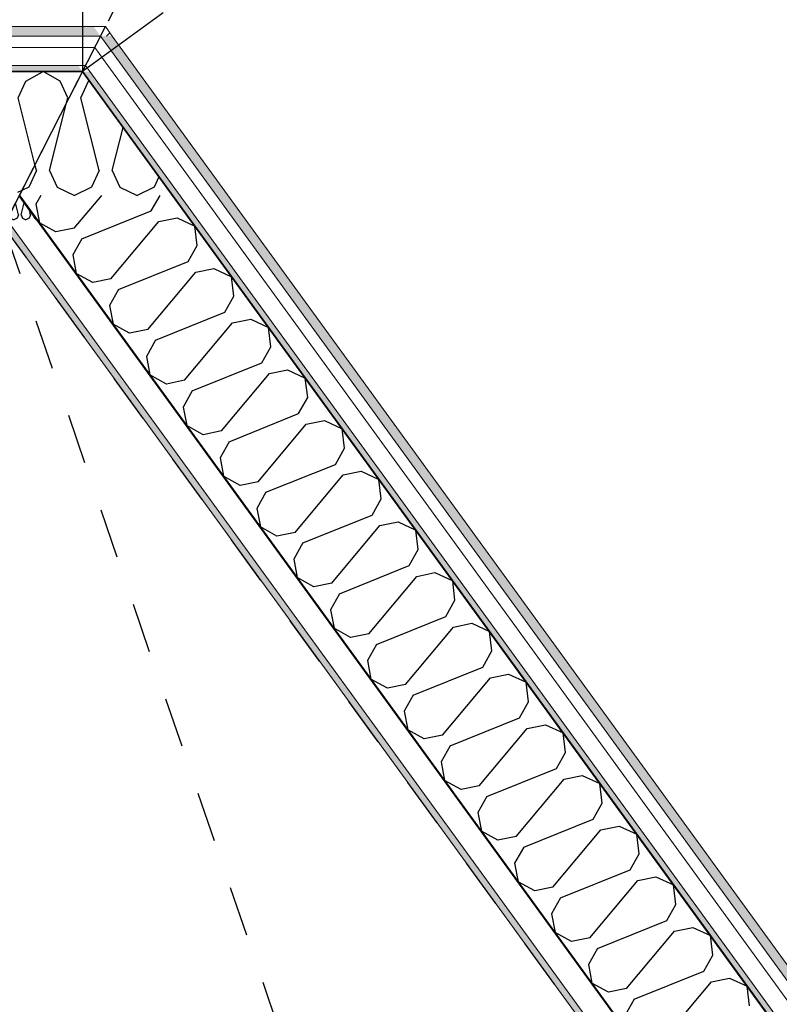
# Model space of a CAD drawing. Header units: millimetres. Extents: x -150 to 340869, y -1115 to 365939.
# Tile 172 of 193: x 325065 to 326586, y 352490 to 354462. Entities that reach past the tile are written whole.
import ezdxf
from ezdxf.enums import TextEntityAlignment as Align

# ---------------------------------------------------------------- set-up
doc = ezdxf.new("R2010")
doc.units = ezdxf.units.MM
doc.header["$LTSCALE"] = 0.5
doc.header["$MEASUREMENT"] = 0
for name, pattern in [('Akselinje', [1500, 1000, -200, 100, -200]), ('PLINE', [0]), ('Stipling', [400, 200, -200])]:
    doc.linetypes.add(name, pattern=pattern)
for name, color, linetype in [('0(Nye konstruksjoner)', 7, 'Continuous'), ('232- Ikke-bærende yttervegger (Skravur)(Nye konstruksjoner)', 7, 'Continuous'), ('232- Ikke-bærende yttervegger(Nye konstruksjoner)', 7, 'Continuous'), ('255- Gulvoverflate(Nye konstruksjoner)', 7, 'Continuous'), ('82-- Modullinjer(Nye konstruksjoner)', 7, 'Continuous'), ('842-M___1_50 Målsetting bygning(Nye konstruksjoner)', 7, 'Continuous'), ('862- M___Nettoareal(Nye konstruksjoner)', 7, 'Continuous'), ('862- M___Nettoareal(Polylinje)(Nye konstruksjoner)', 7, 'Continuous'), ('862- M___Nettoareal(Tekst)(Nye konstruksjoner)', 7, 'Continuous')]:
    doc.layers.add(name, color=color, linetype=linetype)
doc.layers.add('235- Utvendig kledning og overflate(Nye konstruksjoner)', color=7, linetype='Continuous', lineweight=0)
doc.layers.add('236- Innvendig kledning og overflate(Nye konstruksjoner)', color=7, linetype='Continuous', lineweight=0)
doc.styles.add('GENERATED_STYLE_1', font='txt')
doc.styles.add('GENERATED_STYLE_2', font='arial.ttf')
doc.styles.add('GENERATED_STYLE_4', font='arial.ttf')
doc.dimstyles.new('GENERATED_STYLE__1', dxfattribs={"dimtxt": 100, "dimasz": 95, "dimexe": 0.18, "dimexo": 0.0625, "dimgap": 0, "dimtad": 1, "dimtih": 1, "dimtoh": 1, "dimdec": 0, "dimzin": 0, "dimdsep": 46, "dimtxsty": 'GENERATED_STYLE_2', "dimblk": 'ARROWHEAD_6', "dimblk1": 'ARROWHEAD_6', "dimblk2": 'ARROWHEAD_6', "dimcen": 0.09, "dimse1": 1, "dimse2": 1, "dimclrd": 256, "dimclre": 256, "dimclrt": 256, "dimadec": 1, "dimazin": 0, "dimtfac": 1, "dimtdec": 4, "dimtmove": 0, "dimatfit": 3, "dimfxl": 1, "dimtolj": 1, "dimtzin": 0, "dimarcsym": 0})
pattern_1 = [(225, (0, 0), (-56.568542, 56.568542), [80, 0])]
pattern_2 = [(0, (0, 0), (0, 43.30127), [0, -25]), (0, (12.5, 21.65), (0, 43.30127), [0, -25])]

# ---------------------------------------------------------------- blocks, each defined once
blk = doc.blocks.new('Ikke målbart areal__4', base_point=(322265.2, 352860.9))
at = {"layer": '862- M___Nettoareal(Polylinje)(Nye konstruksjoner)', "linetype": 'Stipling', "flags": 128}
blk.add_lwpolyline([(325033.1, 354047.8), (317110.9, 354047.8), (317110.9, 351613.4), (323792.6, 351613.4), (327720, 346207.8), (329689.5, 347638.8)], close=True, dxfattribs=at)
at = {"layer": '862- M___Nettoareal(Tekst)(Nye konstruksjoner)', "style": 'GENERATED_STYLE_1'}
for tag, p in [('DUMMY_861', (322813.1, 353049.1)), ('ROOM_NAME', (321717.3, 353006.5)), ('DUMMY_862', (321717.3, 352860.9))]:
    blk.add_attdef(tag, text='', height=100, dxfattribs=at).set_placement(p, align=Align.TOP_LEFT)
blk = doc.blocks.new('*X30')
at = {"layer": '232- Ikke-bærende yttervegger (Skravur)(Nye konstruksjoner)', "linetype": 'PLINE'}
for p, q in [((325063.6, 354107.7), (325064.5, 354108.3)), ((325063, 354070.5), (325056.9, 354094.7)), ((325068.1, 354070.5), (325074.2, 354095)), ((325087.3, 354070.5), (325084.8, 354080.4)), ((325044.2, 354069.7), (325046.8, 354064)), ((325046.8, 354064), (325053.4, 354060.8)), ((325060, 354064), (325053.4, 354060.8)), ((325063, 354070.5), (325060, 354064)), ((325068.1, 354070.5), (325071, 354064)), ((325071, 354064), (325077.7, 354060.8)), ((325084.3, 354064), (325077.7, 354060.8)), ((325087.3, 354070.5), (325084.3, 354064)), ((325093, 354069.1), (325095.3, 354064)), ((325095.3, 354064), (325097.5, 354063))]:
    blk.add_line(p, q, dxfattribs=at)
blk = doc.blocks.new('*X31')
at = {"layer": '232- Ikke-bærende yttervegger (Skravur)(Nye konstruksjoner)', "linetype": 'PLINE'}
for p, q in [((325188, 354305.1), (325203.3, 354338.7)), ((325203.3, 354338.7), (325204.4, 354339.4)), ((325125.3, 354159.6), (325159.2, 354295.4)), ((325224.3, 354159.6), (325188, 354305.1)), ((325250.7, 354159.6), (325272.3, 354246)), ((325098.9, 354159.6), (325083.6, 354126.1)), ((325098.9, 354159.6), (325096, 354171.3)), ((325125.3, 354159.6), (325140.5, 354126.1)), ((325224.3, 354159.6), (325209.1, 354126.1)), ((325250.7, 354159.6), (325266, 354126.1)), ((325344.1, 354147.1), (325334.5, 354126.1)), ((325083.6, 354126.1), (325069.5, 354119.4)), ((325140.5, 354126.1), (325174.8, 354109.8)), ((325209.1, 354126.1), (325174.8, 354109.8)), ((325266, 354126.1), (325300.3, 354109.8)), ((325334.5, 354126.1), (325300.3, 354109.8))]:
    blk.add_line(p, q, dxfattribs=at)
blk = doc.blocks.new('*X37')
at = {"layer": '232- Ikke-bærende yttervegger (Skravur)(Nye konstruksjoner)', "linetype": 'PLINE'}
for p, q in [((324952.4, 354338.7), (324986.6, 354357.8)), ((325020.9, 354338.7), (324986.6, 354357.8)), ((325077.8, 354338.7), (325112.1, 354357.8)), ((325146.3, 354338.7), (325112.1, 354357.8)), ((324937.1, 354305.1), (324952.4, 354338.7)), ((325036.2, 354305.1), (325020.9, 354338.7)), ((325062.5, 354305.1), (325077.8, 354338.7)), ((325161.6, 354305.1), (325146.3, 354338.7)), ((324944.6, 354275.1), (324937.1, 354305.1)), ((325007.1, 354189), (325036.2, 354305.1)), ((325096, 354171.3), (325062.5, 354305.1)), ((325159.2, 354295.4), (325161.6, 354305.1)), ((325069.5, 354119.4), (325060.7, 354115.2))]:
    blk.add_line(p, q, dxfattribs=at)
blk = doc.blocks.new('*X65')
at = {"layer": '232- Ikke-bærende yttervegger (Skravur)(Nye konstruksjoner)', "linetype": 'PLINE'}
for p, q in [((325107.9, 354109.8), (325097.7, 354091.9)), ((325174.2, 354043.8), (325229.5, 354109.8)), ((325328.7, 354078.6), (325346.4, 354109.8)), ((325097.7, 354091.9), (325104.7, 354054.7)), ((325189.6, 354022.5), (325328.7, 354078.6)), ((325247.9, 353942.4), (325344.2, 354057.3)), ((325344.2, 354057.3), (325380.4, 354064.7)), ((325380.4, 354064.7), (325416, 354048.2)), ((325138, 354036.5), (325104.7, 354054.7)), ((325174.2, 354043.8), (325138, 354036.5)), ((325420.7, 354009.2), (325416, 354048.2)), ((325189.6, 354022.5), (325171.5, 353990.4)), ((325402.5, 353977.1), (325420.7, 354009.2)), ((325171.5, 353990.4), (325178.5, 353953.2)), ((325263.4, 353921), (325402.5, 353977.1)), ((325418, 353955.8), (325454.1, 353963.2)), ((325454.1, 353963.2), (325489.7, 353946.7)), ((325211.7, 353935), (325178.5, 353953.2)), ((325247.9, 353942.4), (325211.7, 353935)), ((325321.6, 353840.9), (325418, 353955.8)), ((325494.4, 353907.7), (325489.7, 353946.7)), ((325263.4, 353921), (325245.2, 353888.9)), ((325476.2, 353875.6), (325494.4, 353907.7)), ((325245.2, 353888.9), (325252.2, 353851.7)), ((325337.1, 353819.5), (325476.2, 353875.6)), ((325491.7, 353854.3), (325527.9, 353861.7)), ((325527.9, 353861.7), (325563.5, 353845.2)), ((325285.5, 353833.5), (325252.2, 353851.7)), ((325321.6, 353840.9), (325285.5, 353833.5)), ((325395.4, 353739.4), (325491.7, 353854.3)), ((325568.1, 353806.2), (325563.5, 353845.2)), ((325337.1, 353819.5), (325318.9, 353787.4)), ((325549.9, 353774.1), (325568.1, 353806.2)), ((325318.9, 353787.4), (325326, 353750.2)), ((325410.9, 353718), (325549.9, 353774.1)), ((325565.4, 353752.8), (325601.6, 353760.2)), ((325601.6, 353760.2), (325637.2, 353743.7)), ((325359.2, 353732), (325326, 353750.2)), ((325469.1, 353637.9), (325565.4, 353752.8)), ((325641.9, 353704.7), (325637.2, 353743.7)), ((325395.4, 353739.4), (325359.2, 353732)), ((325410.9, 353718), (325392.7, 353685.9)), ((325623.7, 353672.6), (325641.9, 353704.7)), ((325392.7, 353685.9), (325399.7, 353648.7)), ((325484.6, 353616.5), (325623.7, 353672.6)), ((325432.9, 353630.5), (325399.7, 353648.7)), ((325542.9, 353536.4), (325639.2, 353651.3)), ((325639.2, 353651.3), (325675.3, 353658.7)), ((325675.3, 353658.7), (325710.9, 353642.2)), ((325715.6, 353603.3), (325710.9, 353642.2)), ((325469.1, 353637.9), (325432.9, 353630.5)), ((325484.6, 353616.5), (325466.4, 353584.4)), ((325697.4, 353571.1), (325715.6, 353603.3)), ((325466.4, 353584.4), (325473.4, 353547.2)), ((325558.3, 353515.1), (325697.4, 353571.1)), ((325506.7, 353529), (325473.4, 353547.2)), ((325616.6, 353434.9), (325712.9, 353549.8)), ((325712.9, 353549.8), (325749.1, 353557.2)), ((325749.1, 353557.2), (325784.7, 353540.7)), ((325542.9, 353536.4), (325506.7, 353529)), ((325789.3, 353501.8), (325784.7, 353540.7)), ((325558.3, 353515.1), (325540.2, 353482.9)), ((325771.2, 353469.6), (325789.3, 353501.8)), ((325540.2, 353482.9), (325547.2, 353445.7)), ((325632.1, 353413.6), (325771.2, 353469.6)), ((325580.4, 353427.5), (325547.2, 353445.7)), ((325690.3, 353333.4), (325786.6, 353448.3)), ((325786.6, 353448.3), (325822.8, 353455.7)), ((325822.8, 353455.7), (325858.4, 353439.2)), ((325616.6, 353434.9), (325580.4, 353427.5)), ((325863.1, 353400.3), (325858.4, 353439.2)), ((325632.1, 353413.6), (325613.9, 353381.4)), ((325844.9, 353368.2), (325863.1, 353400.3)), ((325613.9, 353381.4), (325620.9, 353344.2)), ((325705.8, 353312.1), (325844.9, 353368.2)), ((325764.1, 353231.9), (325860.4, 353346.8)), ((325860.4, 353346.8), (325896.6, 353354.2)), ((325896.6, 353354.2), (325932.2, 353337.7)), ((325654.2, 353326), (325620.9, 353344.2)), ((325690.3, 353333.4), (325654.2, 353326)), ((325936.8, 353298.8), (325932.2, 353337.7)), ((325705.8, 353312.1), (325687.6, 353280)), ((325918.6, 353266.7), (325936.8, 353298.8)), ((325687.6, 353280), (325694.7, 353242.7)), ((325779.6, 353210.6), (325918.6, 353266.7)), ((325934.1, 353245.3), (325970.3, 353252.7)), ((325970.3, 353252.7), (326005.9, 353236.2)), ((325727.9, 353224.5), (325694.7, 353242.7)), ((325764.1, 353231.9), (325727.9, 353224.5)), ((325837.8, 353130.4), (325934.1, 353245.3)), ((326010.6, 353197.3), (326005.9, 353236.2)), ((325779.6, 353210.6), (325761.4, 353178.5)), ((325992.4, 353165.2), (326010.6, 353197.3)), ((325761.4, 353178.5), (325768.4, 353141.2)), ((325853.3, 353109.1), (325992.4, 353165.2)), ((326007.9, 353143.8), (326044, 353151.2)), ((326044, 353151.2), (326079.6, 353134.7)), ((325801.6, 353123), (325768.4, 353141.2)), ((325837.8, 353130.4), (325801.6, 353123)), ((325911.6, 353028.9), (326007.9, 353143.8)), ((326084.3, 353095.8), (326079.6, 353134.7)), ((325853.3, 353109.1), (325835.1, 353077)), ((326066.1, 353063.7), (326084.3, 353095.8)), ((325835.1, 353077), (325842.1, 353039.7)), ((325927, 353007.6), (326066.1, 353063.7)), ((325875.4, 353021.5), (325842.1, 353039.7)), ((325985.3, 352927.4), (326081.6, 353042.3)), ((326081.6, 353042.3), (326117.8, 353049.7)), ((326117.8, 353049.7), (326153.4, 353033.2)), ((326158, 352994.3), (326153.4, 353033.2)), ((325911.6, 353028.9), (325875.4, 353021.5)), ((325927, 353007.6), (325908.9, 352975.5)), ((326139.9, 352962.2), (326158, 352994.3)), ((325908.9, 352975.5), (325915.9, 352938.2)), ((326000.8, 352906.1), (326139.9, 352962.2)), ((325949.1, 352920), (325915.9, 352938.2)), ((326059, 352825.9), (326155.3, 352940.9)), ((326155.3, 352940.9), (326191.5, 352948.2)), ((326191.5, 352948.2), (326227.1, 352931.8)), ((326231.8, 352892.8), (326227.1, 352931.8)), ((325985.3, 352927.4), (325949.1, 352920)), ((326000.8, 352906.1), (325982.6, 352874)), ((326213.6, 352860.7), (326231.8, 352892.8)), ((325982.6, 352874), (325989.6, 352836.7)), ((326074.5, 352804.6), (326213.6, 352860.7)), ((326022.9, 352818.5), (325989.6, 352836.7)), ((326132.8, 352724.4), (326229.1, 352839.4)), ((326229.1, 352839.4), (326265.3, 352846.7)), ((326265.3, 352846.7), (326300.9, 352830.3)), ((326059, 352825.9), (326022.9, 352818.5)), ((326305.5, 352791.3), (326300.9, 352830.3)), ((326074.5, 352804.6), (326056.3, 352772.5)), ((326287.3, 352759.2), (326305.5, 352791.3)), ((326056.3, 352772.5), (326063.4, 352735.2)), ((326148.3, 352703.1), (326287.3, 352759.2)), ((326096.6, 352717), (326063.4, 352735.2)), ((326206.5, 352622.9), (326302.8, 352737.9)), ((326302.8, 352737.9), (326339, 352745.2)), ((326339, 352745.2), (326374.6, 352728.8)), ((326132.8, 352724.4), (326096.6, 352717)), ((326379.3, 352689.8), (326374.6, 352728.8)), ((326148.3, 352703.1), (326130.1, 352671)), ((326361.1, 352657.7), (326379.3, 352689.8)), ((326130.1, 352671), (326137.1, 352633.7)), ((326222, 352601.6), (326361.1, 352657.7)), ((326280.2, 352521.4), (326376.6, 352636.4)), ((326376.6, 352636.4), (326412.7, 352643.7)), ((326412.7, 352643.7), (326448.3, 352627.3)), ((326170.3, 352615.6), (326137.1, 352633.7)), ((326206.5, 352622.9), (326170.3, 352615.6)), ((326453, 352588.3), (326448.3, 352627.3)), ((326222, 352601.6), (326203.8, 352569.5)), ((326434.8, 352556.2), (326453, 352588.3)), ((326203.8, 352569.5), (326210.8, 352532.2)), ((326295.7, 352500.1), (326434.8, 352556.2)), ((326450.3, 352534.9), (326486.5, 352542.3)), ((326486.5, 352542.3), (326522.1, 352525.8)), ((326244.1, 352514.1), (326210.8, 352532.2)), ((326280.2, 352521.4), (326244.1, 352514.1)), ((326354, 352419.9), (326450.3, 352534.9)), ((326526.7, 352486.8), (326522.1, 352525.8)), ((326295.7, 352500.1), (326277.5, 352468))]:
    blk.add_line(p, q, dxfattribs=at)
blk = doc.blocks.new('Standard grid marker[23]', base_point=(328965.2, 361765.1))
at = {"layer": '82-- Modullinjer(Nye konstruksjoner)', "linetype": 'Akselinje'}
blk.add_line((328874.4, 361586.9), (317523.7, 339309.8), dxfattribs=at)
at = {"layer": '82-- Modullinjer(Nye konstruksjoner)', "style": 'GENERATED_STYLE_4'}
for tag, p in [('AC_MarkerText_1_0', (329022, 361930.2)), ('AC_MarkerText_1_1', (317376.1, 339073.9))]:
    blk.add_attdef(tag, text='', height=100, rotation=360, dxfattribs=at).set_placement(p, align=Align.TOP_CENTER)
blk = doc.blocks.new('Standard grid marker[32]', base_point=(325191, 354357.8))
at = {"layer": '82-- Modullinjer(Nye konstruksjoner)', "linetype": 'Akselinje'}
blk.add_line((325191, 354557.8), (325191, 354357.8), dxfattribs=at)
blk = doc.blocks.new('Standard grid marker[33]', base_point=(331063.9, 358624.7))
at = {"layer": '82-- Modullinjer(Nye konstruksjoner)', "linetype": 'Akselinje'}
blk.add_line((325352.8, 354475.4), (325191, 354357.8), dxfattribs=at)
blk = doc.blocks.new('*D121')
at = {"layer": '842-M___1_50 Målsetting bygning(Nye konstruksjoner)', "linetype": 'PLINE'}
for p, q in [((308360.9, 363197.2), (308360.9, 363384.7)), ((325191, 363197.2), (325191, 363384.7)), ((308410.9, 363340.9), (308310.9, 363240.9)), ((325141, 363240.9), (325241, 363340.9)), ((308360.9, 363290.9), (325191, 363290.9)), ((325191, 363290.9), (325266, 363290.9))]:
    blk.add_line(p, q, dxfattribs=at)
at = {"layer": '842-M___1_50 Målsetting bygning(Nye konstruksjoner)', "insert": (316566.2, 363310.9), "char_height": 100, "attachment_point": 7, "style": 'GENERATED_STYLE_2'}
blk.add_mtext('\\A1;{\\pql;\\fArial|b0|i0|c0|p0;\\W1.000000;16\xa0830}', dxfattribs=at)
blk = doc.blocks.new('ARROWHEAD_6')
at = {"linetype": 'Continuous'}
for p, q in [((-0.5, -0.5), (0.5, 0.5)), ((0, 0), (-1, 0))]:
    blk.add_line(p, q, dxfattribs=at)

msp = doc.modelspace()

# ---------------------------------------------------------------- hatches: boundary and pattern name
at = {"layer": '232- Ikke-bærende yttervegger (Skravur)(Nye konstruksjoner)', "linetype": 'Continuous'}
h = msp.add_hatch(dxfattribs=at)
h.set_pattern_fill('Skrålinjer_2', color=256, style=0, pattern_type=2)
h.set_pattern_definition(pattern_1)
h.paths.add_polyline_path([(308379.9, 354428.8), (325227.2, 354428.8), (325213.4, 354447.8), (308379.9, 354447.8)])
h = msp.add_hatch(dxfattribs=at)
h.set_pattern_fill('Skrålinjer_2', color=256, style=0, pattern_type=2)
h.set_pattern_definition(pattern_1)
h.paths.add_polyline_path([(325236.9, 354447.8), (325213.4, 354447.8), (325227.2, 354428.8)])
h = msp.add_hatch(dxfattribs=at)
h.set_pattern_fill('Skrålinjer_2', color=256, style=0, pattern_type=2)
h.set_pattern_definition(pattern_1)
h.paths.add_polyline_path([(325227.2, 354428.8), (325250.7, 354428.8), (325236.9, 354447.8)])
h = msp.add_hatch(dxfattribs=at)
h.set_pattern_fill('Skrålinjer_2', color=256, style=0, pattern_type=2)
h.set_pattern_definition([(171, (0, 0), (12.514757, 79.015067), [80, 0])])
h.paths.add_polyline_path([(325227.2, 354428.8), (335129.7, 340799.2), (335145.1, 340810.4), (325250.7, 354428.8)])
h = msp.add_hatch(dxfattribs=at)
h.set_pattern_fill('Prikker_tett', color=256, style=0, pattern_type=2)
h.set_pattern_definition(pattern_2)
h.paths.add_polyline_path([(308450.9, 354357.8), (325191, 354357.8), (325182.3, 354369.8), (308450.9, 354369.8)])
h = msp.add_hatch(dxfattribs=at)
h.set_pattern_fill('Prikker_tett', color=256, style=0, pattern_type=2)
h.set_pattern_definition(pattern_2)
h.paths.add_polyline_path([(325197.1, 354369.8), (325182.3, 354369.8), (325191, 354357.8)])
h = msp.add_hatch(dxfattribs=at)
h.set_pattern_fill('Prikker_tett', color=256, style=0, pattern_type=2)
h.set_pattern_definition(pattern_2)
h.paths.add_polyline_path([(325191, 354357.8), (325205.8, 354357.8), (325197.1, 354369.8)])
h = msp.add_hatch(dxfattribs=at)
h.set_pattern_fill('Prikker_tett', color=256, style=0, pattern_type=2)
h.set_pattern_definition(pattern_2)
h.paths.add_polyline_path([(325191, 354357.8), (335030.5, 340814.9), (335040.2, 340821.9), (325205.8, 354357.8)])
msp.add_hatch(color=256, dxfattribs=at).paths.add_polyline_path([(325064.1, 354108.8), (334682.7, 340870), (334683.5, 340870.6), (325065.4, 354108.8)])
h = msp.add_hatch(dxfattribs=at)
h.set_pattern_fill('Prikker_tett', color=256, style=0, pattern_type=2)
h.set_pattern_definition(pattern_2)
h.paths.add_polyline_path([(325033.1, 354047.8), (334597.5, 340883.5), (334608, 340891.1), (325049.1, 354047.8)])

# ---------------------------------------------------------------- linework, layer by layer
at = {"layer": '0(Nye konstruksjoner)', "linetype": 'PLINE'}
msp.add_line((319581.2, 343347.8), (325236.9, 354447.8), dxfattribs=at)
at = {"layer": '0(Nye konstruksjoner)', "linetype": 'Stipling'}
msp.add_lwpolyline([(308760.9, 352171.8), (325033.1, 354047.8), (327720, 346207.8)], dxfattribs=at)
at = {"layer": '232- Ikke-bærende yttervegger(Nye konstruksjoner)', "linetype": 'PLINE'}
for p, q in [((325191, 354357.8), (324884.5, 354357.8)), ((325371.2, 354109.8), (325191, 354357.8)), ((325371.2, 354109.8), (325191, 354357.8)), ((325099, 354060.8), (325064.1, 354108.8)), ((325099, 354060.8), (325064.1, 354108.8)), ((325065.4, 354108.8), (334683.5, 340870.6)), ((334884.8, 341015.5), (325371.2, 354109.8)), ((325099, 354060.8), (334654.5, 340908.8))]:
    msp.add_line(p, q, dxfattribs=at)
at = {"layer": '235- Utvendig kledning og overflate(Nye konstruksjoner)', "linetype": 'PLINE'}
for p, q in [((325198.8, 354428.8), (308402.9, 354428.8)), ((325227.2, 354428.8), (325198.8, 354428.8)), ((325243.9, 354405.8), (325227.2, 354428.8)), ((325243.9, 354405.8), (325227.2, 354428.8)), ((325171, 354405.8), (308438.9, 354405.8)), ((325215.5, 354405.8), (325171, 354405.8)), ((325241.6, 354369.8), (325215.5, 354405.8)), ((335116.2, 340817.8), (325243.9, 354405.8)), ((325182.3, 354369.8), (308450.9, 354369.8)), ((325197.1, 354369.8), (325182.3, 354369.8)), ((325205.8, 354357.8), (325197.1, 354369.8)), ((325205.8, 354357.8), (325197.1, 354369.8)), ((335040.2, 340821.9), (325205.8, 354357.8)), ((335076.4, 340833.4), (325241.6, 354369.8))]:
    msp.add_line(p, q, dxfattribs=at)
at = {"layer": '235- Utvendig kledning og overflate(Nye konstruksjoner)', "linetype": 'PLINE', "flags": 128}
for points in [[(325236.9, 354447.8), (308360.9, 354447.8)], [(325236.9, 354447.8), (325250.7, 354428.8)], [(335145.1, 340810.4), (325250.7, 354428.8)]]:
    msp.add_lwpolyline(points, dxfattribs=at)
at = {"layer": '236- Innvendig kledning og overflate(Nye konstruksjoner)', "linetype": 'PLINE'}
msp.add_line((325049.1, 354047.8), (334608, 340891.1), dxfattribs=at)
at = {"layer": '236- Innvendig kledning og overflate(Nye konstruksjoner)', "linetype": 'PLINE', "flags": 128}
msp.add_lwpolyline([(325033.1, 354047.8), (334597.5, 340883.5)], dxfattribs=at)
at = {"layer": '255- Gulvoverflate(Nye konstruksjoner)', "linetype": 'PLINE', "flags": 128}
msp.add_lwpolyline([(308450.9, 354357.8), (312050.9, 354357.8), (325191, 354357.8), (332914.5, 343727.4), (335030.5, 340814.9), (326196.1, 334396.3), (323365.9, 338291.7), (321018.9, 341522.1), (319627, 343437.8), (314670.9, 343437.8), (308450.9, 343437.8), (308450.9, 349447.8), (312260.9, 349447.8), (312260.9, 352047.8), (308450.9, 352047.8)], close=True, dxfattribs=at)
msp.add_lwpolyline([(308450.9, 354357.8), (312050.9, 354357.8), (325191, 354357.8), (332914.5, 343727.4), (335030.5, 340814.9), (326196.1, 334396.3), (323365.9, 338291.7), (321018.9, 341522.1), (319627, 343437.8), (314670.9, 343437.8), (308450.9, 343437.8), (308450.9, 349447.8), (312260.9, 349447.8), (312260.9, 352047.8), (308450.9, 352047.8)], close=True, dxfattribs=at)

# ---------------------------------------------------------------- block references
at = {"layer": '232- Ikke-bærende yttervegger(Nye konstruksjoner)'}
for name in ['*X37', '*X31', '*X30', '*X65']:
    msp.add_blockref(name, (0, 0), dxfattribs=at)
at = {"layer": '82-- Modullinjer(Nye konstruksjoner)', "linetype": 'PLINE'}
for name, p in [('Standard grid marker[32]', (325191, 354357.8)), ('Standard grid marker[23]', (328965.2, 361765.1)), ('Standard grid marker[33]', (331063.9, 358624.7))]:
    msp.add_blockref(name, p, dxfattribs=at)
at = {"layer": '862- M___Nettoareal(Nye konstruksjoner)', "linetype": 'Continuous'}
msp.add_blockref('Ikke målbart areal__4', (322265.2, 352860.9), dxfattribs=at)

# ---------------------------------------------------------------- dimensions: what is measured, and where the dimension line sits
at = {"layer": '842-M___1_50 Målsetting bygning(Nye konstruksjoner)', "linetype": 'Continuous'}
dim = msp.add_linear_dim(base=(325191, 363290.9), p1=(308360.9, 354447.8), p2=(325191, 363514.8), dimstyle='GENERATED_STYLE__1', dxfattribs=at)
dim.commit()
dim.dimension.update_dxf_attribs({"geometry": '*D121', "text_midpoint": (316775.8, 363360.9), "dimtype": 160})

doc.saveas('drawing.dxf')
